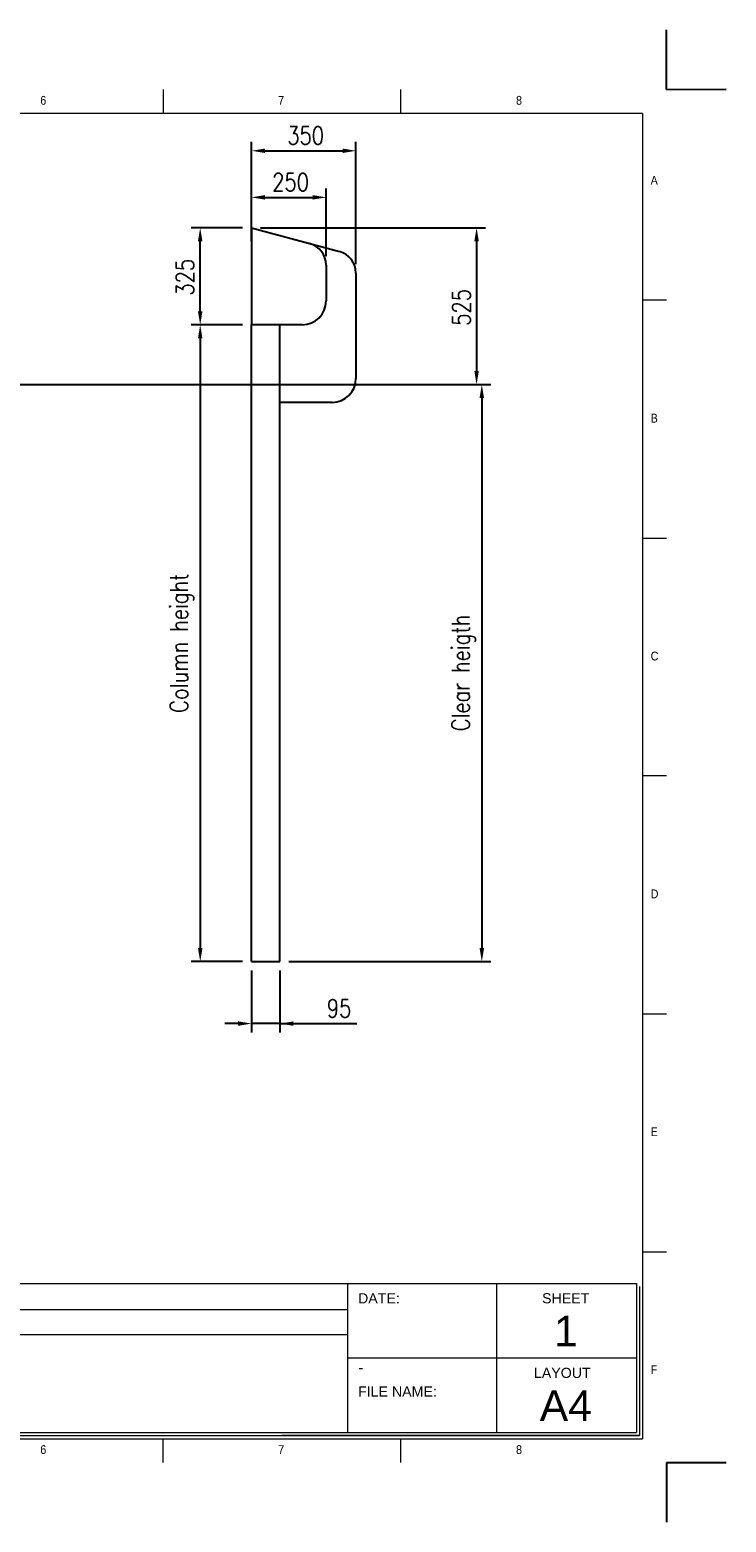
# Model space of a CAD drawing. Header units: millimetres. Extents: x 106533 to 120455, y 95328 to 100331.
# Tile 8 of 8: x 118121 to 120455, y 95329 to 100331. Entities that reach past the tile are written whole.
import ezdxf

# ---------------------------------------------------------------- set-up
doc = ezdxf.new("R2010")
doc.units = ezdxf.units.MM
doc.layers.add('Disegno', color=1, linetype='Continuous')
doc.layers.add('FORMAT', color=7, linetype='Continuous')
doc.styles.add('NYIP', font='romans.shx', dxfattribs={"width": 0.8})
doc.styles.add('SLDTEXTSTYLE0', font='GOTHIC.TTF', dxfattribs={"width": 0.913})
doc.styles.get("Standard").update_dxf_attribs({"font": 'arial.ttf'})
doc.dimstyles.new('STANDARD35', dxfattribs={"dimscale": 35, "dimtxt": 2, "dimasz": 1.5, "dimexe": 1, "dimexo": 1, "dimgap": 0.7, "dimtad": 1, "dimdec": 0, "dimdsep": 46, "dimtxsty": 'NYIP', "dimcen": 0, "dimclrd": 1, "dimclre": 1, "dimclrt": 2, "dimadec": 0, "dimazin": 0, "dimtfac": 1, "dimtdec": 0, "dimtix": 1, "dimtmove": 0, "dimatfit": 3, "dimfxl": 0, "dimtvp": 1, "dimtolj": 1, "dimtzin": 0, "dimarcsym": 0})

# ---------------------------------------------------------------- blocks, each defined once
blk = doc.blocks.new('A$C7C9C4F3F')
at = {"color": 7, "lineweight": 5}
for p, q in [((8295, 11245), (8295, 11504)), ((0, 1766), (199, 1766))]:
    blk.add_line(p, q, dxfattribs=at)
at = {"layer": 'FORMAT', "color": 7, "lineweight": 5}
for p, q in [((2216, 11304), (2216, 11504)), ((4209, 11504), (4209, 11304)), ((6202, 11304), (6202, 11504)), ((10188, 11304), (10188, 11504)), ((12181, 11504), (12181, 11304)), ((14174, 11304), (14174, 11504)), ((16199, 11304), (199, 11304)), ((199, 11304), (199, 199)), ((16199, 11304), (16199, 199)), ((199, 9738), (0, 9738)), ((16399, 9738), (16199, 9738)), ((0, 7745), (199, 7745)), ((16199, 7745), (16399, 7745)), ((0, 5752), (199, 5752)), ((16399, 5752), (16199, 5752)), ((0, 3759), (199, 3759)), ((16199, 3759), (16399, 3759)), ((16199, 1766), (16399, 1766)), ((8295, 0), (8295, 258)), ((199, 199), (16199, 199)), ((2224, 0), (2224, 199)), ((4018, 199), (4018, 0)), ((6210, 0), (6210, 199)), ((10188, 0), (10188, 199)), ((12181, 0), (12181, 199)), ((14174, 0), (14174, 199))]:
    blk.add_line(p, q, dxfattribs=at)
at = {"color": 7, "lineweight": 5, "char_height": 73.8, "attachment_point": 1, "style": 'SLDTEXTSTYLE0'}
for s, insert in [('1', (1203, 11450)), ('2', (3180, 11450)), ('3', (5173, 11450)), ('4', (7166, 11450)), ('5', (9159, 11450)), ('6', (11152, 11450)), ('7', (13145, 11450)), ('8', (15138, 11450)), ('A', (66, 10780)), ('A', (16266, 10780)), ('B', (66, 8787)), ('B', (16266, 8787)), ('C', (66, 6794)), ('C', (16266, 6794)), ('D', (66, 4801)), ('D', (16266, 4801)), ('E', (66, 2808)), ('1', (1012, 145)), ('2', (2988, 145)), ('3', (4981, 145)), ('4', (6974, 145))]:
    blk.add_mtext(s, dxfattribs=dict(at, insert=insert))
at = {"layer": 'FORMAT', "color": 7, "lineweight": 5, "char_height": 73.8, "attachment_point": 1, "style": 'SLDTEXTSTYLE0'}
for s, insert in [('E', (16266, 2808)), ('F', (66, 815)), ('F', (16266, 815)), ('5', (9159, 145)), ('6', (11152, 145)), ('7', (13145, 145)), ('8', (15138, 145))]:
    blk.add_mtext(s, dxfattribs=dict(at, insert=insert))
blk = doc.blocks.new('*D246')
at = {"color": 7, "lineweight": -2}
for p, q in [((118864.2, 97178.2), (118864.2, 96970.2)), ((118959.2, 97178.2), (118959.2, 96970.2)), ((118819.2, 97000.2), (118774.2, 97000.2)), ((118959.2, 97000.2), (118864.2, 97000.2)), ((118959.2, 97000.2), (119217.6, 97000.2)), ((119004.2, 97000.2), (119049.2, 97000.2))]:
    blk.add_line(p, q, dxfattribs=at)
at = {"color": 7}
for points in [[(118819.2, 96992.7), (118819.2, 97007.7), (118864.2, 97000.2)], [(119004.2, 97007.7), (119004.2, 96992.7), (118959.2, 97000.2)]]:
    blk.add_solid(points, dxfattribs=at)
at = {"layer": 'Defpoints', "color": 0}
for p in [(118864.2, 97208.2), (118959.2, 97208.2), (118864.2, 97000.2)]:
    blk.add_point(p, dxfattribs=at)
at = {"color": 7, "lineweight": 0, "insert": (119157.7, 97051.2), "char_height": 60, "attachment_point": 5, "style": 'NYIP'}
blk.add_mtext('\\A1;95', dxfattribs=at)
blk = doc.blocks.new('*D247')
at = {"color": 7, "lineweight": -2}
for p, q in [((118834.2, 99667.2), (118662.2, 99667.2)), ((118692.2, 99387.2), (118692.2, 99622.2)), ((118834.2, 99342.2), (118662.2, 99342.2))]:
    blk.add_line(p, q, dxfattribs=at)
at = {"color": 7}
for points in [[(118699.7, 99622.2), (118684.7, 99622.2), (118692.2, 99667.2)], [(118684.7, 99387.2), (118699.7, 99387.2), (118692.2, 99342.2)]]:
    blk.add_solid(points, dxfattribs=at)
at = {"layer": 'Defpoints', "color": 0}
for p in [(118692.2, 99667.2), (118864.2, 99667.2), (118864.2, 99342.2)]:
    blk.add_point(p, dxfattribs=at)
at = {"color": 7, "lineweight": 0, "insert": (118641.2, 99501.5), "char_height": 60, "attachment_point": 5, "rotation": 90, "style": 'NYIP'}
blk.add_mtext('\\A1;325', dxfattribs=at)
blk = doc.blocks.new('*D248')
at = {"color": 7, "lineweight": -2}
for p, q in [((118864.2, 99622.2), (118864.2, 99799.4)), ((119114.2, 99572.6), (119114.2, 99799.4)), ((118909.2, 99769.4), (119069.2, 99769.4))]:
    blk.add_line(p, q, dxfattribs=at)
at = {"color": 7}
for points in [[(118909.2, 99776.9), (118909.2, 99761.9), (118864.2, 99769.4)], [(119069.2, 99761.9), (119069.2, 99776.9), (119114.2, 99769.4)]]:
    blk.add_solid(points, dxfattribs=at)
at = {"layer": 'Defpoints', "color": 0}
for p in [(119114.2, 99769.4), (118864.2, 99592.2), (119114.2, 99542.6)]:
    blk.add_point(p, dxfattribs=at)
at = {"color": 7, "lineweight": 0, "insert": (118995.1, 99820.4), "char_height": 60, "attachment_point": 5, "style": 'NYIP'}
blk.add_mtext('\\A1;250', dxfattribs=at)
blk = doc.blocks.new('*D249')
at = {"color": 7, "lineweight": -2}
for p, q in [((118864.2, 99697.2), (118864.2, 99955.5)), ((119214.2, 99545.8), (119214.2, 99955.5)), ((118909.2, 99925.5), (119169.2, 99925.5))]:
    blk.add_line(p, q, dxfattribs=at)
at = {"color": 7}
for points in [[(118909.2, 99933), (118909.2, 99918), (118864.2, 99925.5)], [(119169.2, 99918), (119169.2, 99933), (119214.2, 99925.5)]]:
    blk.add_solid(points, dxfattribs=at)
at = {"layer": 'Defpoints', "color": 0}
for p in [(119214.2, 99925.5), (118864.2, 99667.2), (119214.2, 99515.8)]:
    blk.add_point(p, dxfattribs=at)
at = {"color": 7, "lineweight": 0, "insert": (119045.6, 99976.5), "char_height": 60, "attachment_point": 5, "style": 'NYIP'}
blk.add_mtext('\\A1;350', dxfattribs=at)
blk = doc.blocks.new('*D251')
at = {"color": 7, "lineweight": -2}
for p, q in [((118834.2, 99342.2), (118662.2, 99342.2)), ((118692.2, 99297.2), (118692.2, 97253.2)), ((118834.2, 97208.2), (118662.2, 97208.2))]:
    blk.add_line(p, q, dxfattribs=at)
at = {"color": 7}
for points in [[(118699.7, 99297.2), (118684.7, 99297.2), (118692.2, 99342.2)], [(118684.7, 97253.2), (118699.7, 97253.2), (118692.2, 97208.2)]]:
    blk.add_solid(points, dxfattribs=at)
at = {"layer": 'Defpoints', "color": 0}
for p in [(118864.2, 99342.2), (118692.2, 97208.2), (118864.2, 97208.2)]:
    blk.add_point(p, dxfattribs=at)
at = {"color": 7, "lineweight": 0, "insert": (118631.2, 98275.2), "char_height": 60, "attachment_point": 5, "rotation": 90, "style": 'NYIP'}
blk.add_mtext('\\A1;Column height', dxfattribs=at)
blk = doc.blocks.new('*D252')
at = {"color": 7, "lineweight": -2}
for p, q in [((118894.2, 99667.2), (119648.5, 99667.2)), ((119618.5, 99622.2), (119618.5, 99187.2)), ((119241.7, 99142.2), (119648.5, 99142.2))]:
    blk.add_line(p, q, dxfattribs=at)
at = {"color": 7}
for points in [[(119626, 99622.2), (119611, 99622.2), (119618.5, 99667.2)], [(119611, 99187.2), (119626, 99187.2), (119618.5, 99142.2)]]:
    blk.add_solid(points, dxfattribs=at)
at = {"layer": 'Defpoints', "color": 0}
for p in [(118864.2, 99667.2), (119211.7, 99142.2), (119618.5, 99142.2)]:
    blk.add_point(p, dxfattribs=at)
at = {"color": 7, "lineweight": 0, "insert": (119567.5, 99400.6), "char_height": 60, "attachment_point": 5, "rotation": 90, "style": 'NYIP'}
blk.add_mtext('\\A1;525', dxfattribs=at)
blk = doc.blocks.new('*D259')
at = {"color": 7, "lineweight": -2}
for p, q in [((119648.5, 99142.2), (119666, 99142.2)), ((119636, 99097.2), (119636, 97253.2)), ((118989.2, 97208.2), (119666, 97208.2))]:
    blk.add_line(p, q, dxfattribs=at)
at = {"color": 7}
for points in [[(119643.5, 99097.2), (119628.5, 99097.2), (119636, 99142.2)], [(119628.5, 97253.2), (119643.5, 97253.2), (119636, 97208.2)]]:
    blk.add_solid(points, dxfattribs=at)
at = {"layer": 'Defpoints', "color": 0}
for p in [(119618.5, 99142.2), (118959.2, 97208.2), (119636, 97208.2)]:
    blk.add_point(p, dxfattribs=at)
at = {"color": 7, "lineweight": 0, "insert": (119575, 98175.2), "char_height": 60, "attachment_point": 5, "rotation": 90, "style": 'NYIP'}
blk.add_mtext('\\A1;Clear heigth', dxfattribs=at)

msp = doc.modelspace()

# ---------------------------------------------------------------- linework, layer by layer
at = {"color": 7}
for p, q in [((120254.8, 100130.8), (120254.8, 100330.8)), ((120254.8, 95529.3), (120254.8, 95329.3))]:
    msp.add_line(p, q, dxfattribs=at)
for p, q in [((120254.8, 100130.8), (120454.8, 100131.7)), ((118864.2, 99667.2), (119158.6, 99588.3)), ((118864.2, 99667.2), (118864.2, 99342.2)), ((117101.4, 99142.2), (119651.6, 99142.2)), ((118864.2, 97208.2), (118959.2, 97208.2)), ((120254.8, 95529.3), (120454.8, 95529.3))]:
    msp.add_line(p, q)
at = {"lineweight": 5}
for p, q in [((117595.2, 96129.6), (120154.5, 96129.6)), ((119185.4, 96129.6), (119185.4, 95629.6)), ((119685.4, 96129.6), (119685.4, 95629.6)), ((120154.5, 96129.6), (120154.5, 95629.6)), ((120164.8, 96119.3), (120164.8, 95619.3)), ((117597.2, 96042.1), (119185.4, 96042.1)), ((117597.2, 95958.2), (119185.4, 95958.2)), ((119185.4, 95879.6), (120154.5, 95879.6)), ((117595.2, 95629.6), (120154.5, 95629.6)), ((117605.6, 95619.3), (120164.8, 95619.3)), ((120164.8, 95619.3), (118965.8, 95619.3)), ((118976.1, 95619.3), (120164.8, 95619.3))]:
    msp.add_line(p, q, dxfattribs=at)
for centre in [(119039.2, 99542.6), (119139.2, 99515.8)]:
    msp.add_arc(centre, 75, 0, 75)
at = {"layer": 'Disegno', "color": 7}
for p, q in [((119114.2, 99542.6), (119114.2, 99422.2)), ((119214.2, 99515.8), (119214.2, 99162.2)), ((118864.2, 97208.2), (118864.2, 99342.2)), ((119034.2, 99342.2), (118864.2, 99342.2)), ((118864.2, 97208.2), (118864.2, 99342.2)), ((118959.2, 97208.2), (118959.2, 99342.2)), ((119134.2, 99082.2), (118959.2, 99082.2))]:
    msp.add_line(p, q, dxfattribs=at)
for centre in [(119034.2, 99422.2), (119134.2, 99162.2)]:
    msp.add_arc(centre, 80, 270, 0, dxfattribs=at)

# ---------------------------------------------------------------- block references
at = {"xscale": 0.4, "yscale": 0.4, "zscale": 0.4}
msp.add_blockref('A$C7C9C4F3F', (113695.4, 95529.3), dxfattribs=at)

# ---------------------------------------------------------------- texts
at = {"lineweight": 5}
for s, insert, char_height, width, attachment_point in [('{DATE:}', (119221.1, 96096.7), 34.04, 578.728, 1), ('{SHEET}', (119837.9, 96096.7), 34.04, 578.728, 1), ('{\\fArial|b0|i0|c0|p34;1}', (119917.4, 96020.8), 102, 223.943, 2), ('{\\fArial|b0|i0|c0|p34;\\H0.752x;-}', (119222, 95867.1), 50, 1044.717, 1), ('{LAYOUT}', (119810.6, 95846.7), 34.04, 578.728, 1), ('{FILE NAME:}', (119221.1, 95784.1), 34.043, 578.728, 1), ('{\\fArial|b0|i0|c0|p34;A4}', (119917.4, 95770.8), 102, 223.943, 2)]:
    msp.add_mtext(s, dxfattribs=dict(at, insert=insert, char_height=char_height, width=width, attachment_point=attachment_point))

# ---------------------------------------------------------------- dimensions: what is measured, and where the dimension line sits
at = {"color": 7, "lineweight": 0}
for base, p1, p2, picture, middle in [((119214.2, 99925.5), (118864.2, 99667.2), (119214.2, 99515.8), '*D249', (119045.6, 99925.5)), ((119114.2, 99769.4), (118864.2, 99592.2), (119114.2, 99542.6), '*D248', (118995.1, 99769.4)), ((118864.2, 97000.2), (118959.2, 97208.2), (118864.2, 97208.2), '*D246', (119157.7, 97000.2))]:
    dim = msp.add_linear_dim(base=base, p1=p1, p2=p2, dimstyle='STANDARD35', override={"dimscale": 30, "dimclrd": 7, "dimclre": 7, "dimclrt": 7}, dxfattribs=at)
    dim.commit()
    dim.dimension.update_dxf_attribs({"geometry": picture, "text_midpoint": middle, "dimtype": 160})
for base, p1, p2, picture, middle in [((118692.2, 99667.2), (118864.2, 99342.2), (118864.2, 99667.2), '*D247', (118692.2, 99501.5)), ((119618.5, 99142.2), (118864.2, 99667.2), (119211.7, 99142.2), '*D252', (119618.5, 99400.6))]:
    dim = msp.add_linear_dim(base=base, p1=p1, p2=p2, angle=90, dimstyle='STANDARD35', override={"dimscale": 30, "dimclrd": 7, "dimclre": 7, "dimclrt": 7}, dxfattribs=at)
    dim.commit()
    dim.dimension.update_dxf_attribs({"geometry": picture, "text_midpoint": middle, "dimtype": 160})
for base, p1, p2, text, picture, middle in [((118692.2, 97208.2), (118864.2, 99342.2), (118864.2, 97208.2), 'Column height', '*D251', (118631.2, 98275.2)), ((119636, 97208.2), (119618.5, 99142.2), (118959.2, 97208.2), 'Clear heigth', '*D259', (119575, 98175.2))]:
    dim = msp.add_linear_dim(base=base, p1=p1, p2=p2, angle=90, text=text, dimstyle='STANDARD35', override={"dimscale": 30, "dimclrd": 7, "dimclre": 7, "dimclrt": 7}, dxfattribs=at)
    dim.commit()
    dim.dimension.update_dxf_attribs({"geometry": picture, "text_midpoint": middle})

doc.saveas('drawing.dxf')
